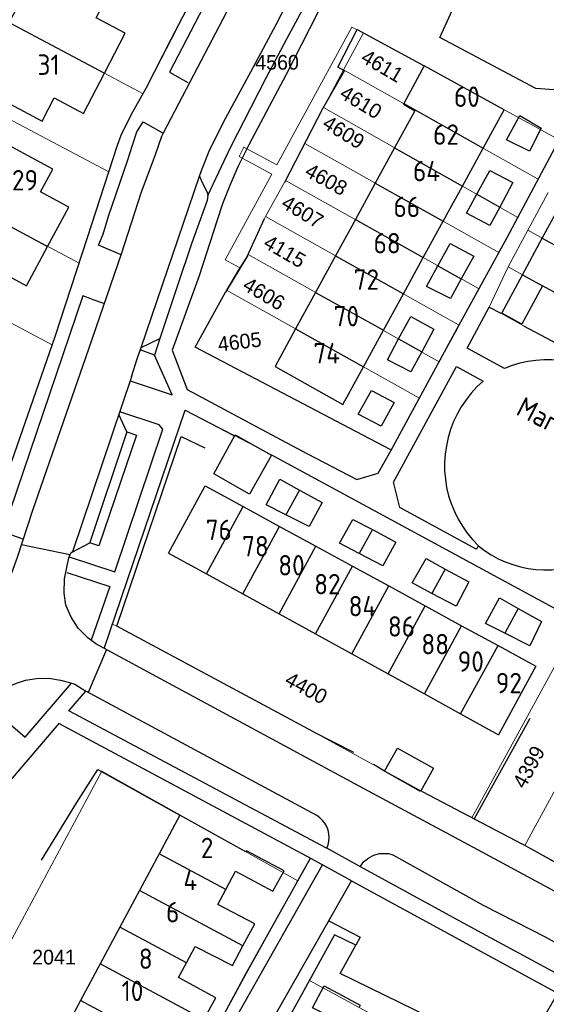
# Model space of a CAD drawing. Header units: metres. Extents: x 233829 to 239427, y 444283 to 448222.
# Tile 93 of 171: x 236418 to 236482, y 445629 to 445749. Entities that reach past the tile are written whole.
import ezdxf
from ezdxf.enums import TextEntityAlignment as Align

# ---------------------------------------------------------------- set-up
doc = ezdxf.new("R2010")
doc.units = ezdxf.units.M
doc.header["$MEASUREMENT"] = 0
for name, color, linetype in [('DAKRAND', 4, 'Continuous'), ('DAKRAND-BYG', 4, 'Continuous'), ('Goud-kadastrale grenzen', 13, 'Continuous'), ('HEG', 253, 'Continuous'), ('HEK', 253, 'Continuous'), ('HOOFDGEBOUW', 4, 'Continuous'), ('HUISNUMMER', 253, 'Continuous'), ('KANTVERH', 253, 'Continuous'), ('OVLIJNOBJ', 253, 'Continuous'), ('RASTER', 253, 'Continuous'), ('SCHUTTING', 253, 'Continuous'), ('STRAATNAAM', 253, 'Continuous'), ('TUSSENMUUR', 253, 'Continuous')]:
    doc.layers.add(name, color=color, linetype=linetype)
doc.layers.add('G01 kadestrale perceelsgrens', color=73, linetype='Continuous', lineweight=0)
doc.layers.add('Z01 perceelnummer', color=73, linetype='Continuous', lineweight=13)
doc.styles.get("Standard").update_dxf_attribs({"font": 'iso.shx'})
doc.styles.add('Styledgn001', font='dgn001.shx')

# ---------------------------------------------------------------- blocks, each defined once
blk = doc.blocks.new('A$C1532452F')
at = {"layer": 'G01 kadestrale perceelsgrens'}
for p, q in [((236406.264, 445754.485), (236433.102, 445740.174)), ((236458.67, 445748.331), (236449.503, 445731.488)), ((236457.658, 445743.13), (236460.118, 445747.662)), ((236460.118, 445747.662), (236458.67, 445748.331)), ((236460.118, 445747.662), (236484.064, 445734.557)), ((236455.191, 445738.486), (236457.658, 445743.13)), ((236457.658, 445743.13), (236481.497, 445729.74)), ((236452.901, 445734.092), (236455.12, 445738.372)), ((236455.12, 445738.372), (236455.191, 445738.486)), ((236455.191, 445738.486), (236478.995, 445725.042)), ((236450.559, 445729.577), (236452.901, 445734.092)), ((236452.901, 445734.092), (236476.68, 445720.745)), ((236484.064, 445734.557), (236481.497, 445729.74)), ((236399.97, 445732.952), (236425.274, 445719.434)), ((236445.454, 445733.663), (236444.868, 445732.503)), ((236449.503, 445731.488), (236445.454, 445733.663)), ((236444.868, 445732.503), (236448.86, 445730.319)), ((236448.86, 445730.319), (236443.168, 445719.842)), ((236448.099, 445725.143), (236450.559, 445729.577)), ((236450.559, 445729.577), (236474.24, 445716.283)), ((236481.497, 445729.74), (236478.995, 445725.042)), ((236480.231, 445723.464), (236482.725, 445728.106)), ((236445.969, 445720.502), (236447.974, 445724.912)), ((236447.974, 445724.912), (236448.099, 445725.143)), ((236448.099, 445725.143), (236471.81, 445711.838)), ((236477.818, 445718.972), (236480.231, 445723.464)), ((236480.231, 445723.464), (236510.175, 445706.9)), ((236476.68, 445720.745), (236474.24, 445716.283)), ((236443.168, 445719.842), (236444.942, 445718.859)), ((236444.942, 445718.859), (236445.894, 445720.334)), ((236445.894, 445720.334), (236445.969, 445720.502)), ((236445.969, 445720.502), (236469.375, 445707.365)), ((236443.335, 445716.115), (236444.942, 445718.859)), ((236475.487, 445714.039), (236477.818, 445718.972)), ((236477.818, 445718.972), (236507.794, 445702.377)), ((236443.213, 445715.89), (236443.335, 445716.115)), ((236443.335, 445716.115), (236466.935, 445702.875)), ((236474.24, 445716.283), (236471.81, 445711.838)), ((236412.969, 445714.195), (236421.998, 445709.427)), ((236476.918, 445713.314), (236475.487, 445714.039)), ((236479.692, 445711.738), (236476.918, 445713.314)), ((236489.118, 445706.738), (236479.692, 445711.738)), ((236469.375, 445707.365), (236466.935, 445702.875)), ((236444.225, 445698.344), (236448.833, 445695.943)), ((236496.333, 445678.462), (236479.843, 445648.083)), ((236429.909, 445674.966), (236429.359, 445675.195)), ((236453.905, 445662.053), (236429.909, 445674.966)), ((236483.954, 445670.869), (236476.631, 445657.45)), ((236467.27, 445654.711), (236453.905, 445662.053)), ((236428.056, 445657.187), (236452.051, 445643.745)), ((236476.631, 445657.45), (236473.38, 445651.493)), ((236473.38, 445651.493), (236467.27, 445654.711)), ((236473.653, 445651.349), (236473.38, 445651.493)), ((236479.467, 445648.284), (236473.653, 445651.349)), ((236479.843, 445648.083), (236479.467, 445648.284)), ((236484.245, 445645.58), (236479.843, 445648.083)), ((236450.943, 445626.972), (236453.473, 445631.567)), ((236453.473, 445631.567), (236477.769, 445618.385))]:
    blk.add_line(p, q, dxfattribs=at)
at = {"layer": 'G01 kadestrale perceelsgrens', "flags": 128}
for points in [[(236433.102, 445740.174), (236433.501, 445740.878), (236436.571, 445746.859), (236438.685, 445750.963)], [(236404.872, 445741.658), (236405.519, 445742.982), (236428.924, 445730.623)], [(236428.924, 445730.623), (236429.996, 445733.905), (236430.438, 445735.097), (236431.683, 445737.67), (236433.102, 445740.174)], [(236425.274, 445719.434), (236426.292, 445722.564), (236428.924, 445730.623)], [(236478.995, 445725.042), (236477.684, 445722.581), (236476.68, 445720.745)], [(236421.998, 445709.427), (236422.361, 445710.475), (236425.274, 445719.434)], [(236466.935, 445702.875), (236463.497, 445696.552), (236463.477, 445696.514), (236463.378, 445696.614), (236439.492, 445709.132), (236443.213, 445715.89)], [(236471.81, 445711.838), (236471.343, 445710.984), (236469.375, 445707.365)], [(236399.328, 445688.745), (236404.924, 445685.718), (236411.351, 445682.334), (236412.017, 445682.713), (236412.496, 445683.501), (236414.321, 445686.958), (236416.73, 445694.22), (236421.998, 445709.427)], [(236429.359, 445675.195), (236438.279, 445701.436), (236444.225, 445698.344)], [(236448.833, 445695.943), (236484.843, 445676.428), (236487.222, 445680.779), (236489.697, 445681.512)], [(236389.945, 445610.135), (236402.55, 445634.066), (236412.732, 445628.605), (236428.056, 445657.187)], [(236452.051, 445643.745), (236445.714, 445632.379), (236440.669, 445623.003), (236437.061, 445616.414), (236434.478, 445616.373), (236426.559, 445620.891)]]:
    blk.add_lwpolyline(points, dxfattribs=at)
at = {"layer": 'G01 kadestrale perceelsgrens', "style": 'Styledgn001'}
for s, rotation, p in [('4611', 329.59863, (236462.401, 445743.604)), ('4610', 328.62461, (236459.794, 445739.162)), ('4609', 328.34739, (236457.67, 445735.494)), ('4608', 331.17411, (236455.546, 445729.701)), ('4607', 329.18343, (236452.65, 445725.743)), ('4115', 329.6736, (236450.465, 445720.886)), ('4606', 329.26185, (236447.919, 445715.702)), ('4605', 6.78077, (236444.926, 445709.813)), ('4400', 331.4263, (236453.096, 445667.396)), ('4399', 61.50436, (236480.325, 445657.715))]:
    blk.add_text(s, height=1.8, rotation=rotation, dxfattribs=at).set_placement(p, align=Align.MIDDLE_CENTER)
at = {"layer": 'Z01 perceelnummer', "linetype": 'Continuous', "lineweight": 13, "style": 'Styledgn001'}
for s, p in [('4560', (236449.513, 445744.044)), ('2041', (236422.204, 445634.419))]:
    blk.add_text(s, height=1.8, dxfattribs=at).set_placement(p, align=Align.MIDDLE_CENTER)

msp = doc.modelspace()

# ---------------------------------------------------------------- linework, layer by layer
at = {"layer": 'DAKRAND'}
for p, q in [((236463.9, 445733.57), (236461.54, 445729.24)), ((236461.54, 445729.24), (236459.1, 445724.78)), ((236459.1, 445724.78), (236456.67, 445720.33)), ((236456.67, 445720.33), (236454.23, 445715.86)), ((236454.23, 445715.86), (236451.79, 445711.37)), ((236451.79, 445711.37), (236449.27, 445706.77)), ((236436.24, 445683.92), (236440.87, 445681.37)), ((236440.87, 445681.37), (236445.31, 445678.92)), ((236445.31, 445678.92), (236449.76, 445676.46)), ((236449.76, 445676.46), (236454.21, 445674.01)), ((236454.21, 445674.01), (236458.65, 445671.56)), ((236458.65, 445671.56), (236463.1, 445669.11)), ((236463.1, 445669.11), (236467.55, 445666.66)), ((236467.55, 445666.66), (236471.99, 445664.21)), ((236471.99, 445664.21), (236476.61, 445661.66)), ((236446.81, 445638.5), (236442.25, 445640.86)), ((236439.5, 445635.73), (236444.04, 445633.4))]:
    msp.add_line(p, q, dxfattribs=at)
for points in [[(236464.98, 445738.92), (236466.37, 445738.1), (236463.9, 445733.57)], [(236444.43, 445644.93), (236449, 445642.48), (236450.39, 445645), (236445.76, 445647.42), (236445.7, 445647.31)], [(236440.57, 445626.79), (236442, 445629.42), (236437.45, 445631.91)], [(236458.3, 445625.95), (236453.87, 445628.22), (236455.3, 445630.89), (236459.7, 445628.54), (236459.55, 445628.27)]]:
    msp.add_lwpolyline(points, dxfattribs=at)
at = {"layer": 'DAKRAND-BYG'}
for p, q in [((236478.38, 445729.33), (236476.77, 445726.3)), ((236481.99, 445722.49), (236484.49, 445727.13)), ((236479.56, 445718.01), (236481.99, 445722.49)), ((236473.62, 445720.3), (236472.07, 445717.5)), ((236477.03, 445713.31), (236479.56, 445718.01)), ((236468.71, 445711.33), (236467.22, 445708.58)), ((236452.25, 445691.63), (236455.03, 445690.1)), ((236461.18, 445686.79), (236464.06, 445685.24)), ((236470.11, 445681.96), (236472.98, 445680.38)), ((236479.05, 445677.13), (236481.9, 445675.52)), ((236462.66, 445657.18), (236464.25, 445660.03))]:
    msp.add_line(p, q, dxfattribs=at)
for points in [[(236481.85, 445735.98), (236480.43, 445733.16), (236477.61, 445734.53), (236479.23, 445737.51), (236481.85, 445735.98)], [(236473.96, 445727.88), (236475.55, 445730.8), (236478.38, 445729.33)], [(236476.77, 445726.3), (236475.57, 445724.03), (236472.69, 445725.55), (236473.96, 445727.88)], [(236469.21, 445719.11), (236470.69, 445721.83), (236473.62, 445720.3)], [(236486.66, 445719.91), (236484.25, 445715.45), (236482.01, 445716.66), (236482, 445716.66)], [(236472.07, 445717.5), (236470.76, 445715.11), (236467.83, 445716.58), (236469.21, 445719.11)], [(236482, 445716.66), (236479.48, 445711.98), (236477.03, 445713.31)], [(236464.4, 445710.16), (236465.88, 445712.9), (236468.71, 445711.33)], [(236467.22, 445708.58), (236465.9, 445706.14), (236463.02, 445707.61), (236464.4, 445710.16)], [(236463.85, 445702.35), (236462.27, 445699.48), (236459.45, 445700.95), (236461.07, 445703.83), (236463.85, 445702.35)], [(236448.83, 445695.93), (236446.15, 445691.13), (236441.76, 445693.61), (236444.39, 445698.41), (236448.83, 445695.93)], [(236450.6, 445688.61), (236448.17, 445689.84), (236449.84, 445692.96), (236452.25, 445691.63)], [(236455.03, 445690.1), (236453.46, 445687.18), (236450.6, 445688.61)], [(236459.58, 445683.86), (236457.14, 445685.12), (236458.81, 445688.05), (236461.18, 445686.79)], [(236464.06, 445685.24), (236462.48, 445682.36), (236459.58, 445683.86)], [(236468.48, 445678.98), (236466.06, 445680.26), (236467.79, 445683.24), (236470.11, 445681.96)], [(236472.98, 445680.38), (236471.46, 445677.4), (236468.48, 445678.98)], [(236477.4, 445674.11), (236475.04, 445675.3), (236476.76, 445678.43), (236479.05, 445677.13)], [(236481.9, 445675.52), (236480.48, 445672.54), (236477.4, 445674.11)], [(236464.25, 445660.03), (236468.67, 445657.58), (236467.09, 445654.72), (236462.66, 445657.18)]]:
    msp.add_lwpolyline(points, dxfattribs=at)
at = {"layer": 'HEG'}
for p, q in [((236450.46, 445729.35), (236455.12, 445738.37)), ((236445.89, 445720.33), (236447.97, 445724.91)), ((236473.67, 445651.38), (236480.49, 445663.69)), ((236453.9, 445662.05), (236458.89, 445659.51)), ((236462.66, 445657.18), (236461.34, 445658)), ((236467.27, 445654.71), (236479.47, 445648.28))]:
    msp.add_line(p, q, dxfattribs=at)
for points in [[(236463.38, 445696.61), (236439.49, 445709.13), (236443.21, 445715.89)], [(236453.9, 445662.05), (236429.91, 445674.97), (236437.76, 445698.19), (236440.68, 445696.82)], [(236425.02, 445653.36), (236427.58, 445657.42), (236437.63, 445651.81)]]:
    msp.add_lwpolyline(points, dxfattribs=at)
at = {"layer": 'HEK'}
for p, q in [((236420.69, 445646.3), (236425.02, 445653.36)), ((236488.89, 445643.08), (236479.47, 445648.28))]:
    msp.add_line(p, q, dxfattribs=at)
at = {"layer": 'HOOFDGEBOUW'}
for p, q in [((236428.38, 445742.7), (236430.92, 445747.61)), ((236467.54, 445743.61), (236465.02, 445739)), ((236465.02, 445739), (236464.98, 445738.92)), ((236472.2, 445728.88), (236474.75, 445733.53)), ((236469.85, 445724.58), (236472.2, 445728.88)), ((236421.43, 445721.49), (236424.02, 445726.3)), ((236467.41, 445720.12), (236469.85, 445724.58)), ((236464.98, 445715.67), (236467.41, 445720.12)), ((236462.53, 445711.21), (236464.98, 445715.67)), ((236460.08, 445706.72), (236462.53, 445711.21)), ((236445.37, 445689.62), (236449.83, 445687.18)), ((236449.83, 445687.18), (236454.28, 445684.75)), ((236454.28, 445684.75), (236458.74, 445682.32)), ((236458.74, 445682.32), (236463.2, 445679.89)), ((236463.2, 445679.89), (236467.65, 445677.45)), ((236467.65, 445677.45), (236472.11, 445675.02)), ((236472.11, 445675.02), (236476.57, 445672.59)), ((236476.57, 445672.59), (236481.2, 445670.06)), ((236481.2, 445670.06), (236476.61, 445661.66)), ((236437.63, 445651.81), (236435.1, 445647.08)), ((236445.7, 445647.31), (236437.63, 445651.81)), ((236435.1, 445647.08), (236432.69, 445642.58)), ((236443.24, 445642.71), (236444.43, 445644.93)), ((236432.69, 445642.58), (236430.28, 445638.09)), ((236442.25, 445640.86), (236443.24, 445642.71)), ((236430.28, 445638.09), (236427.87, 445633.59)), ((236445.34, 445635.8), (236446.81, 445638.5)), ((236438.42, 445633.72), (236439.5, 445635.73)), ((236444.04, 445633.4), (236445.34, 445635.8)), ((236427.87, 445633.59), (236425.46, 445629.1)), ((236437.45, 445631.91), (236438.42, 445633.72))]:
    msp.add_line(p, q, dxfattribs=at)
for points in [[(236430.92, 445747.61), (236427.37, 445749.51), (236428.84, 445752.34), (236420.75, 445756.68), (236416.73, 445748.91)], [(236416.73, 445748.91), (236412.71, 445741.13), (236420.75, 445736.83), (236422.23, 445739.7), (236425.83, 445737.78), (236428.38, 445742.7)], [(236474.75, 445733.53), (236477.32, 445738.24), (236467.54, 445743.61)], [(236424.02, 445726.3), (236420.55, 445728.16), (236422.06, 445730.97), (236414.04, 445735.29), (236409.93, 445727.63)], [(236409.93, 445727.63), (236405.81, 445719.97), (236413.73, 445715.71), (236415.28, 445718.58), (236418.84, 445716.67), (236421.43, 445721.49)], [(236449.27, 445706.77), (236457.56, 445702.11), (236460.08, 445706.72)], [(236436.24, 445683.92), (236440.73, 445692.15), (236445.37, 445689.62)], [(236425.46, 445629.1), (236422.99, 445624.49), (236431.06, 445619.99), (236431.22, 445620.29)]]:
    msp.add_lwpolyline(points, dxfattribs=at)
at = {"layer": 'KANTVERH'}
for p, q in [((236426.84, 445715.04), (236428.39, 445714.51)), ((236471.49, 445706.78), (236474.73, 445704.97)), ((236431.71, 445705.51), (236424.49, 445684.07)), ((236431.14, 445698.79), (236430.15, 445700.89)), ((236426.63, 445685.26), (236431.14, 445698.67)), ((236431.14, 445698.67), (236431.14, 445698.79)), ((236424.15, 445683.7), (236418.22, 445684.94)), ((236424.42, 445684.03), (236426.59, 445685.18)), ((236424.03, 445683.33), (236424.17, 445683.75)), ((236428.62, 445672.1), (236426.38, 445666.85)), ((236454.38, 445651.75), (236426.12, 445666.99)), ((236441.93, 445622.52), (236455.07, 445645.72))]:
    msp.add_line(p, q, dxfattribs=at)
for points in [[(236433.5, 445740.88), (236436.57, 445746.86), (236440.34, 445754.17), (236444.2, 445761.39), (236445.23, 445763.47), (236450.07, 445772.58), (236454.44, 445781), (236461.3, 445793.85), (236465.49, 445801.86), (236471.63, 445813.46), (236477.25, 445824.34), (236482.58, 445834.22), (236485.77, 445840.17), (236487.54, 445843.5), (236488.88, 445845.77), (236490.01, 445848.23), (236491.59, 445851.06), (236492.11, 445852.11), (236492.93, 445852.93)], [(236441.03, 445727.73), (236443.02, 445731.96), (236443.97, 445733.92), (236445.45, 445736.79), (236448.2, 445742.13), (236450.73, 445746.92), (236453.97, 445753.02), (236457.02, 445758.71), (236459.97, 445764.26), (236462.54, 445769), (236459.04, 445770.99)], [(236463.41, 445765.98), (236462.34, 445764.81), (236459.05, 445758.91), (236456.77, 445754.58), (236453.49, 445748.13), (236450.63, 445742.54), (236448.2, 445737.95), (236446.06, 445733.92), (236444.73, 445731.25), (236443.74, 445728.94), (236442.85, 445726.72), (236442.2, 445724.72), (236439.98, 445717.9)], [(236446.04, 445755.41), (236443.55, 445756.78), (236436.33, 445742.84), (236438.6, 445741.56)], [(236417.05, 445681.48), (236417.72, 445683.42), (236419.63, 445689.19), (236426.48, 445708.93), (236430.45, 445720.56), (236432.92, 445728.17), (236434.58, 445732.64), (236435.41, 445734.98), (236435.63, 445735.42), (236438.86, 445741.65), (236446.04, 445755.41)], [(236440.03, 445730.09), (236440.26, 445730.79), (236441.2, 445733.16), (236443.01, 445736.78), (236446.3, 445742.88), (236449.39, 445748.68), (236451.42, 445752.61)], [(236448.2, 445698.79), (236453.24, 445696.07), (236459.28, 445692.93), (236461.9, 445693.69), (236463.48, 445696.51), (236471.34, 445710.98), (236477.68, 445722.58), (236484.21, 445734.83), (236484.7, 445735.29), (236485.41, 445736.65), (236488.85, 445742.7), (236489.7, 445744.37), (236490.12, 445745.72), (236490.24, 445746.92), (236490.15, 445748.81)], [(236412.5, 445683.5), (236414.32, 445686.96), (236416.73, 445694.22), (236422.36, 445710.47), (236426.29, 445722.56), (236430, 445733.91), (236430.44, 445735.1), (236431.68, 445737.67), (236433.5, 445740.88)], [(236430.42, 445720.47), (236427.67, 445721.66), (236428.22, 445723), (236428.89, 445725.19), (236431.24, 445732.1), (236431.8, 445733.89), (236432.36, 445735.53), (236433.11, 445736.77), (236435.56, 445735.38)], [(236432.87, 445709.12), (236440.03, 445730.09), (236440.24, 445729.6), (236440.98, 445728.02), (236441.03, 445727.73), (236440.95, 445727.13), (236439.08, 445721.91), (236437.27, 445716.59), (236435.18, 445710.22)], [(236439.98, 445717.9), (236436.69, 445708.77), (236438.49, 445703.97), (236448.2, 445698.79)], [(236426.84, 445715.04), (236425.75, 445715.42), (236415.98, 445686.65), (236416.96, 445686.31)], [(236477.38, 445706.53), (236472.78, 445709.02), (236475.49, 445714.04), (236476.92, 445713.31)], [(236431.71, 445705.51), (236432.4, 445707.72), (236432.87, 445709.12), (236435.18, 445710.22), (236434.52, 445708.17), (236432.76, 445708.8)], [(236431.54, 445705.01), (236436.68, 445703.29), (236434.52, 445708.17)], [(236493.61, 445701.09), (236493.1, 445701.93), (236492.52, 445702.73), (236491.88, 445703.48), (236491.18, 445704.18), (236490.43, 445704.83), (236489.63, 445705.41), (236488.8, 445705.93), (236487.92, 445706.39), (236487.01, 445706.77), (236486.07, 445707.09), (236485.12, 445707.33), (236484.14, 445707.49), (236483.16, 445707.58), (236482.17, 445707.59), (236481.19, 445707.53), (236480.21, 445707.39), (236479.25, 445707.18), (236478.3, 445706.89), (236477.38, 445706.53)], [(236474.16, 445684.82), (236473.89, 445684.41), (236464.53, 445689.51), (236463.76, 445692.59), (236471.49, 445706.78)], [(236474.73, 445704.97), (236473.98, 445704.27), (236473.29, 445703.51), (236472.65, 445702.7), (236472.07, 445701.84), (236471.57, 445700.95), (236471.12, 445700.02), (236470.76, 445699.06), (236470.46, 445698.07), (236470.24, 445697.07), (236470.09, 445696.05), (236470.02, 445695.02), (236470.03, 445693.99), (236470.12, 445692.97), (236470.28, 445691.95), (236470.52, 445690.95), (236470.84, 445689.97), (236471.22, 445689.01), (236471.68, 445688.09), (236472.21, 445687.21), (236472.8, 445686.36), (236473.45, 445685.57), (236474.16, 445684.82)], [(236428.36, 445672.24), (236438.28, 445701.44), (236444.23, 445698.34)], [(236424.07, 445683.46), (236429.66, 445681.63), (236435.54, 445699.1), (236435.08, 445699.63), (236430.27, 445701.23)], [(236431.14, 445698.79), (236432.29, 445698.37), (236427.7, 445684.79), (236426.59, 445685.18)], [(236448.83, 445695.94), (236484.84, 445676.43), (236487.22, 445680.78), (236490.4, 445681.72), (236520.83, 445665.02)], [(236418.45, 445685.64), (236416.91, 445686.17), (236416.96, 445686.31)], [(236426.59, 445685.18), (236426.62, 445685.21), (236426.63, 445685.26)], [(236474.16, 445684.82), (236474.93, 445684.23), (236475.74, 445683.7), (236476.58, 445683.23), (236477.46, 445682.83), (236478.37, 445682.5), (236479.3, 445682.23), (236480.25, 445682.04), (236481.21, 445681.91), (236482.18, 445681.86), (236483.15, 445681.88), (236484.11, 445681.97), (236485.07, 445682.14), (236486, 445682.38), (236486.92, 445682.68), (236487.82, 445683.05), (236488.68, 445683.49), (236489.51, 445684)], [(236503.86, 445633.73), (236500.6, 445634.1), (236497.69, 445634.88), (236496.29, 445635.44), (236494.07, 445636.68), (236487.31, 445640.4), (236474.1, 445647.55), (236459.58, 445655.36), (236433.72, 445669.33), (236427.32, 445672.81), (236426.36, 445673.53), (236425.18, 445674.7), (236424.3, 445676.07), (236423.67, 445677.55), (236423.44, 445678.99), (236423.49, 445680.78), (236424.03, 445683.33), (236424.03, 445683.33)], [(236424.42, 445684.03), (236424.27, 445683.91), (236424.17, 445683.75)], [(236423.77, 445681.53), (236429.04, 445679.82), (236426.76, 445673.23)], [(236414.08, 445665.19), (236415.7, 445666.99), (236416.42, 445667.47), (236417.6, 445667.99), (236418.72, 445668.35), (236420.08, 445668.55), (236421.59, 445668.6), (236422.99, 445668.36), (236424.09, 445668.07), (236424.74, 445667.84), (236426.12, 445666.99)], [(236414.14, 445665.24), (236418.68, 445661.36), (236424.34, 445667.96)], [(236455.6, 445647.75), (236455.58, 445647.76), (236424.02, 445664.6), (236426.12, 445666.99)], [(236439.71, 445609.61), (236449.5, 445627.66), (236458.62, 445643.75), (236453.72, 445646.47), (236422.81, 445663.03), (236411.82, 445650.23), (236392.68, 445627.24), (236380.78, 445612.95)], [(236455.6, 445647.75), (236455.76, 445648.17), (236455.86, 445648.62), (236455.89, 445649.08), (236455.86, 445649.54), (236455.76, 445649.98), (236455.59, 445650.41), (236455.36, 445650.81), (236455.08, 445651.17), (236454.75, 445651.48), (236454.38, 445651.75)], [(236501.94, 445628.31), (236501.83, 445626.22), (236494.4, 445626.89), (236493.7, 445627.07), (236492.95, 445627.3), (236490.68, 445628.64), (236486.74, 445630.78), (236474.14, 445637.6), (236459.72, 445645.47), (236455.6, 445647.75)], [(236459.71, 445645.47), (236460.1, 445646.07), (236460.74, 445646.59), (236461.38, 445646.9), (236462.07, 445647.11), (236462.62, 445647.13), (236463.16, 445647.09), (236463.67, 445646.95), (236474.76, 445640.8), (236482.32, 445636.9), (236492.81, 445631.08), (236494.67, 445629.98), (236496.23, 445629.32), (236497.74, 445628.86), (236499.29, 445628.55), (236500.88, 445628.39), (236502.48, 445628.27), (236503.88, 445628.11), (236503.88, 445628.11)], [(236440.67, 445623), (236445.71, 445632.38), (236453.61, 445646.53)], [(236458.62, 445643.75), (236484.03, 445629.92), (236493.05, 445625.06), (236497.69, 445624.73), (236501.03, 445624.26), (236503.38, 445623.97), (236510.31, 445623.48), (236511.22, 445622.96), (236550.24, 445601.58)], [(236455.85, 445638.86), (236459.67, 445636.87), (236459.15, 445635.9)], [(236483.88, 445630.02), (236479.1, 445621.7), (236457.24, 445632.42), (236459.15, 445635.9), (236456.54, 445637.13), (236447.23, 445620.24)]]:
    msp.add_lwpolyline(points, dxfattribs=at)
at = {"layer": 'OVLIJNOBJ'}
msp.add_lwpolyline([(236485.64, 445737.55), (236485.12, 445740.53), (236481.18, 445740.83), (236469.44, 445747.07), (236476.06, 445761.56)], dxfattribs=at)
at = {"layer": 'RASTER'}
msp.add_line((236479.69, 445711.74), (236489.12, 445706.74), dxfattribs=at)
at = {"layer": 'SCHUTTING'}
msp.add_line((236445.89, 445720.33), (236443.21, 445715.89), dxfattribs=at)
msp.add_lwpolyline([(236455.12, 445738.37), (236457.77, 445743.01), (236456.94, 445743.46), (236459.34, 445748.08), (236467.54, 445743.61)], dxfattribs=at)
at = {"layer": 'TUSSENMUUR'}
for p, q in [((236416.73, 445748.91), (236428.38, 445742.7)), ((236465.02, 445739), (236474.75, 445733.53)), ((236463.9, 445733.57), (236472.2, 445728.88)), ((236461.54, 445729.24), (236469.85, 445724.58)), ((236473.96, 445727.88), (236476.77, 445726.3)), ((236409.93, 445727.63), (236421.43, 445721.49)), ((236459.1, 445724.78), (236467.41, 445720.12)), ((236481.99, 445722.49), (236486.66, 445719.91)), ((236456.67, 445720.33), (236464.98, 445715.67)), ((236469.21, 445719.11), (236472.07, 445717.5)), ((236479.56, 445718.01), (236482, 445716.66)), ((236454.23, 445715.86), (236462.53, 445711.21)), ((236451.79, 445711.37), (236460.08, 445706.72)), ((236464.4, 445710.16), (236467.22, 445708.58)), ((236452.25, 445691.63), (236450.6, 445688.61)), ((236440.86, 445681.37), (236445.37, 445689.62)), ((236445.31, 445678.92), (236449.83, 445687.18)), ((236461.18, 445686.79), (236459.58, 445683.86)), ((236449.76, 445676.46), (236454.28, 445684.75)), ((236454.21, 445674.01), (236458.74, 445682.32)), ((236470.11, 445681.96), (236468.48, 445678.98)), ((236458.65, 445671.56), (236463.2, 445679.89)), ((236463.1, 445669.11), (236467.65, 445677.45)), ((236479.05, 445677.13), (236477.4, 445674.11)), ((236467.55, 445666.66), (236472.11, 445675.02)), ((236471.99, 445664.21), (236476.57, 445672.59)), ((236443.24, 445642.71), (236435.1, 445647.08)), ((236445.34, 445635.8), (236432.69, 445642.58)), ((236438.42, 445633.72), (236430.28, 445638.09)), ((236440.57, 445626.79), (236427.87, 445633.59)), ((236433.6, 445624.74), (236425.46, 445629.1))]:
    msp.add_line(p, q, dxfattribs=at)

# ---------------------------------------------------------------- block references
at = {"layer": 'Goud-kadastrale grenzen', "linetype": 'Continuous'}
msp.add_blockref('A$C1532452F', (0, 0), dxfattribs=at)

# ---------------------------------------------------------------- texts
at = {"layer": 'HUISNUMMER'}
for s, p in [('31', (236420.19, 445742.5)), ('60', (236471.17, 445738.58)), ('62', (236468.62, 445733.94)), ('64', (236466.16, 445729.47)), ('29', (236417.06, 445728.35)), ('66', (236463.77, 445725.08)), ('68', (236461.33, 445720.63)), ('72', (236458.89, 445716.17)), ('70', (236456.44, 445711.69)), ('74', (236453.96, 445707.15)), ('76', (236440.78, 445685.51)), ('78', (236445.23, 445683.51)), ('80', (236449.66, 445681.17)), ('82', (236454.06, 445678.86)), ('84', (236458.28, 445676.17)), ('86', (236463.09, 445673.68)), ('88', (236467.18, 445671.51)), ('90', (236471.64, 445669.38)), ('92', (236476.3, 445666.74)), ('2', (236440.18, 445646.54)), ('4', (236438.05, 445642.61)), ('6', (236435.93, 445638.67)), ('8', (236432.59, 445632.97)), ('10', (236430.48, 445629.03))]:
    msp.add_text(s, height=2.5, dxfattribs=at).set_placement(p)
at = {"layer": 'STRAATNAAM'}
msp.add_text('Marishof', height=2.5, rotation=332.8451, dxfattribs=at).set_placement((236478.62, 445700.94))

doc.saveas('drawing.dxf')
